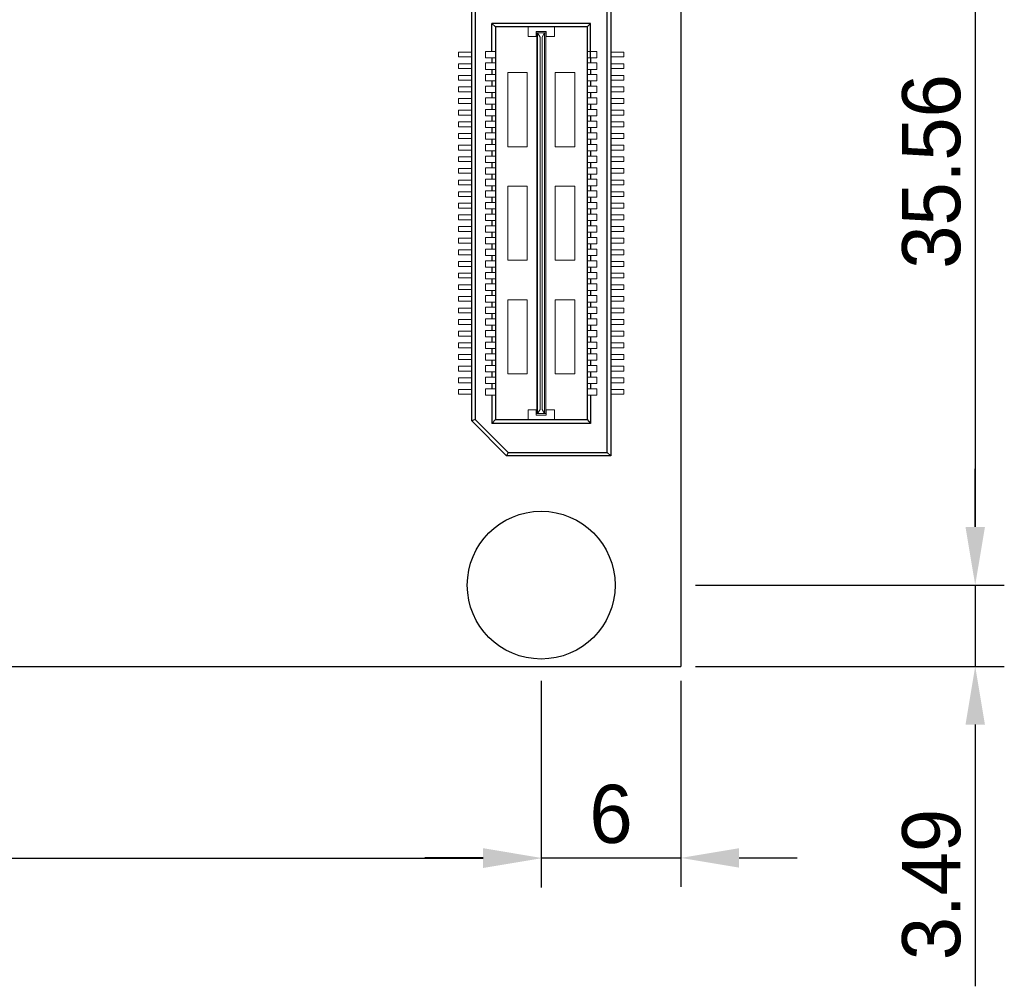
# Model space of a CAD drawing. Header units: millimetres. Extents: x 1418 to 1730, y -31 to 254.
# Tile 18 of 30: x 1688 to 1730, y -31 to 11. Entities that reach past the tile are written whole.
import ezdxf

# ---------------------------------------------------------------- set-up
doc = ezdxf.new("R2010")
doc.units = ezdxf.units.MM
doc.header["$LTSCALE"] = 0.1
for name, color, linetype in [('component', 7, 'Continuous'), ('Dinension', 5, 'Continuous'), ('outline', 6, 'Continuous')]:
    doc.layers.add(name, color=color, linetype=linetype)
doc.dimstyles.new('ISO-25', dxfattribs={"dimtxt": 2.5, "dimasz": 2.5, "dimexe": 1.25, "dimexo": 0.625, "dimtad": 1, "dimdsep": 46, "dimtxsty": 'Standard', "dimcen": 2.5, "dimadec": 0, "dimazin": 0, "dimtfac": 1, "dimtmove": 0, "dimatfit": 3, "dimfxl": 0, "dimarcsym": 0})

# ---------------------------------------------------------------- blocks, each defined once
blk = doc.blocks.new('*D14')
at = {"layer": 'Defpoints', "color": 0}
for p in [(1716.023, -13.638), (1716.023, -17.13), (1728.673, -17.13)]:
    blk.add_point(p, dxfattribs=at)
at = {"layer": 'Dinension', "color": 0, "lineweight": -2}
for p, q in [((1728.673, -11.138), (1728.673, -8.638)), ((1716.648, -13.638), (1729.923, -13.638)), ((1728.673, -13.638), (1728.673, -17.13)), ((1716.648, -17.13), (1729.923, -17.13)), ((1728.673, -19.63), (1728.673, -30.88))]:
    blk.add_line(p, q, dxfattribs=at)
at = {"layer": 'Dinension', "color": 0}
for points in [[(1728.256, -11.138), (1729.09, -11.138), (1728.673, -13.638)], [(1728.256, -19.63), (1729.09, -19.63), (1728.673, -17.13)]]:
    blk.add_solid(points, dxfattribs=at)
at = {"layer": 'Dinension', "color": 0, "insert": (1726.798, -26.505), "char_height": 2.5, "attachment_point": 5, "rotation": 90}
blk.add_mtext('3.49', dxfattribs=at)
blk = doc.blocks.new('*D18')
at = {"layer": 'Defpoints', "color": 0}
for p in [(1640.023, -17.13), (1710.023, -17.13), (1710.023, -25.378)]:
    blk.add_point(p, dxfattribs=at)
at = {"layer": 'Dinension', "color": 0, "lineweight": -2}
for p, q in [((1640.023, -17.755), (1640.023, -26.628)), ((1710.023, -17.755), (1710.023, -26.628)), ((1642.523, -25.378), (1707.523, -25.378))]:
    blk.add_line(p, q, dxfattribs=at)
at = {"layer": 'Dinension', "color": 0}
for points in [[(1642.523, -24.961), (1642.523, -25.795), (1640.023, -25.378)], [(1707.523, -24.961), (1707.523, -25.795), (1710.023, -25.378)]]:
    blk.add_solid(points, dxfattribs=at)
at = {"layer": 'Dinension', "color": 0, "insert": (1675.023, -23.503), "char_height": 2.5, "attachment_point": 5}
blk.add_mtext('70', dxfattribs=at)
blk = doc.blocks.new('*D19')
at = {"layer": 'Defpoints', "color": 0}
for p in [(1710.023, -17.13), (1716.023, -17.13), (1716.023, -25.361)]:
    blk.add_point(p, dxfattribs=at)
at = {"layer": 'Dinension', "color": 0, "lineweight": -2}
for p, q in [((1710.023, -17.755), (1710.023, -26.611)), ((1716.023, -17.755), (1716.023, -26.611)), ((1707.523, -25.361), (1705.023, -25.361)), ((1710.023, -25.361), (1716.023, -25.361)), ((1718.523, -25.361), (1721.023, -25.361))]:
    blk.add_line(p, q, dxfattribs=at)
at = {"layer": 'Dinension', "color": 0}
for points in [[(1707.523, -24.944), (1707.523, -25.778), (1710.023, -25.361)], [(1718.523, -24.944), (1718.523, -25.778), (1716.023, -25.361)]]:
    blk.add_solid(points, dxfattribs=at)
at = {"layer": 'Dinension', "color": 0, "insert": (1713.023, -23.486), "char_height": 2.5, "attachment_point": 5}
blk.add_mtext('6', dxfattribs=at)
blk = doc.blocks.new('*D21')
at = {"layer": 'Defpoints', "color": 0}
for p in [(1716.023, 21.922), (1716.023, -13.638), (1728.673, -13.638)]:
    blk.add_point(p, dxfattribs=at)
at = {"layer": 'Dinension', "color": 0, "lineweight": -2}
for p, q in [((1716.648, 21.922), (1729.923, 21.922)), ((1728.673, 19.422), (1728.673, -11.138)), ((1716.648, -13.638), (1729.923, -13.638))]:
    blk.add_line(p, q, dxfattribs=at)
at = {"layer": 'Dinension', "color": 0}
for points in [[(1728.256, 19.422), (1729.09, 19.422), (1728.673, 21.922)], [(1728.256, -11.138), (1729.09, -11.138), (1728.673, -13.638)]]:
    blk.add_solid(points, dxfattribs=at)
at = {"layer": 'Dinension', "color": 0, "insert": (1726.798, 4.142), "char_height": 2.5, "attachment_point": 5, "rotation": 90}
blk.add_mtext('35.56', dxfattribs=at)

msp = doc.modelspace()

# ---------------------------------------------------------------- linework, layer by layer
at = {"layer": 'component'}
for p, q in [((1712.86, -7.934), (1712.86, 51.779)), ((1713.008, 51.927), (1713.008, -8.082)), ((1707.038, -6.582), (1707.038, 50.426)), ((1707.186, 50.365), (1707.186, -6.521)), ((1708.055, 10.359), (1707.906, 10.505)), ((1707.906, 9.306), (1707.906, 10.505)), ((1712.14, 10.505), (1707.906, 10.505)), ((1708.055, 10.359), (1708.055, -6.521)), ((1711.992, 10.359), (1708.055, 10.359)), ((1711.992, 10.359), (1711.992, -6.521)), ((1711.994, 10.359), (1712.14, 10.505)), ((1712.14, 9.032), (1712.14, 10.505)), ((1707.906, 9.032), (1707.906, 8.806)), ((1712.14, 9.032), (1712.14, 8.806)), ((1707.906, 8.532), (1707.906, 8.306)), ((1712.14, 8.532), (1712.14, 8.306)), ((1707.906, 8.032), (1707.906, 7.806)), ((1712.14, 8.032), (1712.14, 7.806)), ((1707.906, 7.532), (1707.906, 7.306)), ((1712.14, 7.532), (1712.14, 7.306)), ((1707.906, 7.032), (1707.906, 6.806)), ((1712.14, 7.032), (1712.14, 6.806)), ((1707.906, 6.532), (1707.906, 6.306)), ((1712.14, 6.532), (1712.14, 6.306)), ((1707.906, 6.032), (1707.906, 5.806)), ((1712.14, 6.032), (1712.14, 5.806)), ((1707.906, 5.532), (1707.906, 5.306)), ((1712.14, 5.532), (1712.14, 5.306)), ((1707.906, 5.032), (1707.906, 4.806)), ((1712.14, 5.032), (1712.14, 4.806)), ((1707.906, 4.532), (1707.906, 4.306)), ((1712.14, 4.532), (1712.14, 4.306)), ((1707.906, 4.032), (1707.906, 3.806)), ((1712.14, 4.032), (1712.14, 3.806)), ((1707.906, 3.532), (1707.906, 3.306)), ((1712.14, 3.532), (1712.14, 3.306)), ((1707.906, 3.032), (1707.906, 2.806)), ((1712.14, 3.032), (1712.14, 2.806)), ((1707.906, 2.532), (1707.906, 2.306)), ((1712.14, 2.532), (1712.14, 2.306)), ((1707.906, 2.032), (1707.906, 1.806)), ((1712.14, 2.032), (1712.14, 1.806)), ((1707.906, 1.532), (1707.906, 1.306)), ((1712.14, 1.532), (1712.14, 1.306)), ((1707.906, 1.032), (1707.906, 0.806)), ((1712.14, 1.032), (1712.14, 0.806)), ((1707.906, 0.532), (1707.906, 0.306)), ((1712.14, 0.532), (1712.14, 0.306)), ((1707.906, 0.032), (1707.906, -0.194)), ((1712.14, 0.032), (1712.14, -0.194)), ((1707.906, -0.468), (1707.906, -0.694)), ((1712.14, -0.468), (1712.14, -0.694)), ((1707.906, -0.968), (1707.906, -1.194)), ((1712.14, -0.968), (1712.14, -1.194)), ((1707.906, -1.468), (1707.906, -1.694)), ((1712.14, -1.468), (1712.14, -1.694)), ((1707.906, -1.968), (1707.906, -2.194)), ((1712.14, -1.968), (1712.14, -2.194)), ((1707.906, -2.468), (1707.906, -2.694)), ((1712.14, -2.468), (1712.14, -2.694)), ((1707.906, -2.968), (1707.906, -3.194)), ((1712.14, -2.968), (1712.14, -3.194)), ((1707.906, -3.468), (1707.906, -3.694)), ((1712.14, -3.468), (1712.14, -3.694)), ((1707.906, -3.968), (1707.906, -4.194)), ((1712.14, -3.968), (1712.14, -4.194)), ((1707.906, -4.468), (1707.906, -4.694)), ((1712.14, -4.468), (1712.14, -4.694)), ((1707.906, -4.968), (1707.906, -5.194)), ((1712.14, -4.968), (1712.14, -5.194)), ((1707.906, -5.468), (1707.906, -6.686)), ((1712.14, -5.468), (1712.14, -6.686)), ((1707.186, -6.521), (1707.038, -6.582)), ((1707.038, -6.582), (1708.538, -8.082)), ((1708.6, -7.934), (1707.186, -6.521)), ((1708.055, -6.521), (1707.906, -6.686)), ((1712.14, -6.686), (1707.906, -6.686)), ((1708.055, -6.521), (1711.992, -6.521)), ((1711.992, -6.521), (1712.14, -6.686)), ((1708.6, -7.934), (1708.538, -8.082)), ((1708.6, -7.934), (1712.86, -7.934)), ((1712.86, -7.934), (1713.008, -8.082)), ((1713.008, -8.082), (1708.538, -8.082))]:
    msp.add_line(p, q, dxfattribs=at)
at = {"layer": 'component', "lineweight": 5}
for p, q in [((1709.458, 10.359), (1709.458, 9.939)), ((1710.233, 10.165), (1709.813, 10.165)), ((1709.813, 9.939), (1709.813, 10.165)), ((1710.233, 9.939), (1710.233, 10.165)), ((1710.589, 10.359), (1710.589, 9.939)), ((1709.813, 9.939), (1709.458, 9.939)), ((1709.829, -6.262), (1709.829, 10.101)), ((1709.829, 10.101), (1710.217, 10.101)), ((1709.861, -6.262), (1709.861, 10.101)), ((1709.975, 9.922), (1709.861, 10.101)), ((1709.975, -6.084), (1709.975, 9.922)), ((1710.071, 9.922), (1710.168, 10.101)), ((1710.071, -6.084), (1710.071, 9.922)), ((1710.168, -6.262), (1710.168, 10.101)), ((1710.217, -6.262), (1710.217, 10.101)), ((1710.589, 9.939), (1710.233, 9.939)), ((1706.469, 9.064), (1706.469, 9.274)), ((1706.469, 9.274), (1707.038, 9.274)), ((1706.469, 9.064), (1707.038, 9.064)), ((1707.632, 9.306), (1707.632, 9.032)), ((1707.632, 9.306), (1708.052, 9.306)), ((1707.632, 9.032), (1708.052, 9.032)), ((1712.414, 9.306), (1711.994, 9.306)), ((1712.414, 9.032), (1711.994, 9.032)), ((1712.414, 9.306), (1712.414, 9.032)), ((1713.578, 9.274), (1713.008, 9.274)), ((1713.578, 9.064), (1713.008, 9.064)), ((1713.578, 9.064), (1713.578, 9.274)), ((1706.469, 8.564), (1706.469, 8.774)), ((1706.469, 8.774), (1707.038, 8.774)), ((1706.469, 8.564), (1707.038, 8.564)), ((1707.632, 8.806), (1707.632, 8.532)), ((1707.632, 8.806), (1708.052, 8.806)), ((1707.632, 8.532), (1708.052, 8.532)), ((1712.414, 8.806), (1711.994, 8.806)), ((1712.414, 8.532), (1711.994, 8.532)), ((1712.414, 8.806), (1712.414, 8.532)), ((1713.578, 8.774), (1713.008, 8.774)), ((1713.578, 8.564), (1713.008, 8.564)), ((1713.578, 8.564), (1713.578, 8.774)), ((1706.469, 8.064), (1706.469, 8.274)), ((1706.469, 8.274), (1707.038, 8.274)), ((1706.469, 8.064), (1707.038, 8.064)), ((1707.632, 8.306), (1707.632, 8.032)), ((1707.632, 8.306), (1708.052, 8.306)), ((1708.585, 8.39), (1708.585, 5.207)), ((1709.425, 8.39), (1708.585, 8.39)), ((1709.425, 8.39), (1709.425, 5.207)), ((1710.621, 8.39), (1710.621, 5.207)), ((1711.461, 8.39), (1710.621, 8.39)), ((1711.461, 8.39), (1711.461, 5.207)), ((1712.414, 8.306), (1711.994, 8.306)), ((1712.414, 8.306), (1712.414, 8.032)), ((1713.578, 8.274), (1713.008, 8.274)), ((1713.578, 8.064), (1713.008, 8.064)), ((1713.578, 8.064), (1713.578, 8.274)), ((1706.469, 7.774), (1707.038, 7.774)), ((1706.469, 7.564), (1706.469, 7.774)), ((1707.632, 8.032), (1708.052, 8.032)), ((1707.632, 7.806), (1708.052, 7.806)), ((1707.632, 7.806), (1707.632, 7.532)), ((1712.414, 8.032), (1711.994, 8.032)), ((1712.414, 7.806), (1711.994, 7.806)), ((1712.414, 7.806), (1712.414, 7.532)), ((1713.578, 7.774), (1713.008, 7.774)), ((1713.578, 7.564), (1713.578, 7.774)), ((1706.469, 7.564), (1707.038, 7.564)), ((1706.469, 7.274), (1707.038, 7.274)), ((1706.469, 7.064), (1706.469, 7.274)), ((1707.632, 7.532), (1708.052, 7.532)), ((1707.632, 7.306), (1708.052, 7.306)), ((1707.632, 7.306), (1707.632, 7.032)), ((1712.414, 7.532), (1711.994, 7.532)), ((1712.414, 7.306), (1711.994, 7.306)), ((1712.414, 7.306), (1712.414, 7.032)), ((1713.578, 7.564), (1713.008, 7.564)), ((1713.578, 7.274), (1713.008, 7.274)), ((1713.578, 7.064), (1713.578, 7.274)), ((1706.469, 7.064), (1707.038, 7.064)), ((1706.469, 6.564), (1706.469, 6.774)), ((1706.469, 6.774), (1707.038, 6.774)), ((1707.632, 7.032), (1708.052, 7.032)), ((1707.632, 6.806), (1708.052, 6.806)), ((1707.632, 6.806), (1707.632, 6.532)), ((1712.414, 7.032), (1711.994, 7.032)), ((1712.414, 6.806), (1711.994, 6.806)), ((1712.414, 6.806), (1712.414, 6.532)), ((1713.578, 7.064), (1713.008, 7.064)), ((1713.578, 6.774), (1713.008, 6.774)), ((1713.578, 6.564), (1713.578, 6.774)), ((1706.469, 6.564), (1707.038, 6.564)), ((1707.632, 6.532), (1708.052, 6.532)), ((1712.414, 6.532), (1711.994, 6.532)), ((1713.578, 6.564), (1713.008, 6.564)), ((1706.469, 6.064), (1706.469, 6.274)), ((1706.469, 6.274), (1707.038, 6.274)), ((1706.469, 6.064), (1707.038, 6.064)), ((1707.632, 6.306), (1708.052, 6.306)), ((1707.632, 6.306), (1707.632, 6.032)), ((1707.632, 6.032), (1708.052, 6.032)), ((1712.414, 6.306), (1711.994, 6.306)), ((1712.414, 6.032), (1711.994, 6.032)), ((1712.414, 6.306), (1712.414, 6.032)), ((1713.578, 6.274), (1713.008, 6.274)), ((1713.578, 6.064), (1713.008, 6.064)), ((1713.578, 6.064), (1713.578, 6.274)), ((1706.469, 5.564), (1706.469, 5.774)), ((1706.469, 5.774), (1707.038, 5.774)), ((1706.469, 5.564), (1707.038, 5.564)), ((1707.632, 5.806), (1707.632, 5.532)), ((1707.632, 5.806), (1708.052, 5.806)), ((1707.632, 5.532), (1708.052, 5.532)), ((1712.414, 5.806), (1711.994, 5.806)), ((1712.414, 5.532), (1711.994, 5.532)), ((1712.414, 5.806), (1712.414, 5.532)), ((1713.578, 5.774), (1713.008, 5.774)), ((1713.578, 5.564), (1713.008, 5.564)), ((1713.578, 5.564), (1713.578, 5.774)), ((1706.469, 5.064), (1706.469, 5.274)), ((1706.469, 5.274), (1707.034, 5.274)), ((1707.632, 5.306), (1707.632, 5.032)), ((1707.632, 5.306), (1708.052, 5.306)), ((1709.425, 5.207), (1708.585, 5.207)), ((1711.461, 5.207), (1710.621, 5.207)), ((1712.414, 5.306), (1711.994, 5.306)), ((1712.414, 5.306), (1712.414, 5.032)), ((1713.578, 5.274), (1713.012, 5.274)), ((1713.578, 5.064), (1713.578, 5.274)), ((1706.469, 5.064), (1707.038, 5.064)), ((1706.469, 4.564), (1706.469, 4.774)), ((1706.469, 4.774), (1707.038, 4.774)), ((1707.632, 5.032), (1708.052, 5.032)), ((1707.632, 4.806), (1708.052, 4.806)), ((1707.632, 4.806), (1707.632, 4.532)), ((1712.414, 5.032), (1711.994, 5.032)), ((1712.414, 4.806), (1711.994, 4.806)), ((1712.414, 4.806), (1712.414, 4.532)), ((1713.578, 5.064), (1713.008, 5.064)), ((1713.578, 4.774), (1713.008, 4.774)), ((1713.578, 4.564), (1713.578, 4.774)), ((1706.469, 4.564), (1707.038, 4.564)), ((1706.469, 4.064), (1706.469, 4.274)), ((1706.469, 4.274), (1707.038, 4.274)), ((1707.632, 4.532), (1708.052, 4.532)), ((1707.632, 4.306), (1707.632, 4.032)), ((1707.632, 4.306), (1708.052, 4.306)), ((1712.414, 4.532), (1711.994, 4.532)), ((1712.414, 4.306), (1711.994, 4.306)), ((1712.414, 4.306), (1712.414, 4.032)), ((1713.578, 4.564), (1713.008, 4.564)), ((1713.578, 4.274), (1713.008, 4.274)), ((1713.578, 4.064), (1713.578, 4.274)), ((1706.469, 4.064), (1707.038, 4.064)), ((1707.632, 4.032), (1708.052, 4.032)), ((1712.414, 4.032), (1711.994, 4.032)), ((1713.578, 4.064), (1713.008, 4.064)), ((1706.469, 3.564), (1706.469, 3.774)), ((1706.469, 3.774), (1707.038, 3.774)), ((1706.469, 3.564), (1707.038, 3.564)), ((1707.632, 3.806), (1707.632, 3.532)), ((1707.632, 3.806), (1708.052, 3.806)), ((1707.632, 3.532), (1708.052, 3.532)), ((1708.585, 3.511), (1708.585, 0.328)), ((1709.425, 3.511), (1708.585, 3.511)), ((1709.425, 3.511), (1709.425, 0.328)), ((1710.621, 3.511), (1710.621, 0.328)), ((1711.461, 3.511), (1710.621, 3.511)), ((1711.461, 3.511), (1711.461, 0.328)), ((1712.414, 3.806), (1711.994, 3.806)), ((1712.414, 3.532), (1711.994, 3.532)), ((1712.414, 3.806), (1712.414, 3.532)), ((1713.578, 3.774), (1713.008, 3.774)), ((1713.578, 3.564), (1713.008, 3.564)), ((1713.578, 3.564), (1713.578, 3.774)), ((1706.469, 3.274), (1707.038, 3.274)), ((1706.469, 3.064), (1706.469, 3.274)), ((1706.469, 3.064), (1707.038, 3.064)), ((1707.632, 3.306), (1708.052, 3.306)), ((1707.632, 3.306), (1707.632, 3.032)), ((1707.632, 3.032), (1708.052, 3.032)), ((1712.414, 3.306), (1711.994, 3.306)), ((1712.414, 3.032), (1711.994, 3.032)), ((1712.414, 3.306), (1712.414, 3.032)), ((1713.578, 3.274), (1713.008, 3.274)), ((1713.578, 3.064), (1713.008, 3.064)), ((1713.578, 3.064), (1713.578, 3.274)), ((1706.469, 2.774), (1707.038, 2.774)), ((1706.469, 2.564), (1706.469, 2.774)), ((1706.469, 2.564), (1707.038, 2.564)), ((1707.632, 2.806), (1707.632, 2.532)), ((1707.632, 2.806), (1708.052, 2.806)), ((1712.414, 2.806), (1711.994, 2.806)), ((1712.414, 2.806), (1712.414, 2.532)), ((1713.578, 2.774), (1713.008, 2.774)), ((1713.578, 2.564), (1713.008, 2.564)), ((1713.578, 2.564), (1713.578, 2.774)), ((1706.469, 2.274), (1707.038, 2.274)), ((1706.469, 2.064), (1706.469, 2.274)), ((1707.632, 2.532), (1708.052, 2.532)), ((1707.632, 2.306), (1707.632, 2.032)), ((1707.632, 2.306), (1708.052, 2.306)), ((1712.414, 2.532), (1711.994, 2.532)), ((1712.414, 2.306), (1711.994, 2.306)), ((1712.414, 2.306), (1712.414, 2.032)), ((1713.578, 2.274), (1713.008, 2.274)), ((1713.578, 2.064), (1713.578, 2.274)), ((1706.469, 2.064), (1707.038, 2.064)), ((1706.469, 1.774), (1707.038, 1.774)), ((1706.469, 1.564), (1706.469, 1.774)), ((1707.632, 2.032), (1708.052, 2.032)), ((1707.632, 1.806), (1708.052, 1.806)), ((1707.632, 1.806), (1707.632, 1.532)), ((1712.414, 2.032), (1711.994, 2.032)), ((1712.414, 1.806), (1711.994, 1.806)), ((1712.414, 1.806), (1712.414, 1.532)), ((1713.578, 2.064), (1713.008, 2.064)), ((1713.578, 1.774), (1713.008, 1.774)), ((1713.578, 1.564), (1713.578, 1.774)), ((1706.469, 1.564), (1707.038, 1.564)), ((1706.469, 1.274), (1707.038, 1.274)), ((1706.469, 1.064), (1706.469, 1.274)), ((1707.632, 1.532), (1708.052, 1.532)), ((1707.632, 1.306), (1707.632, 1.032)), ((1707.632, 1.306), (1708.052, 1.306)), ((1712.414, 1.532), (1711.994, 1.532)), ((1712.414, 1.306), (1711.994, 1.306)), ((1712.414, 1.306), (1712.414, 1.032)), ((1713.578, 1.564), (1713.008, 1.564)), ((1713.578, 1.274), (1713.008, 1.274)), ((1713.578, 1.064), (1713.578, 1.274)), ((1706.469, 1.064), (1707.038, 1.064)), ((1707.632, 1.032), (1708.052, 1.032)), ((1712.414, 1.032), (1711.994, 1.032)), ((1713.578, 1.064), (1713.008, 1.064)), ((1706.469, 0.774), (1707.038, 0.774)), ((1706.469, 0.564), (1706.469, 0.774)), ((1706.469, 0.564), (1707.038, 0.564)), ((1707.632, 0.806), (1707.632, 0.532)), ((1707.632, 0.806), (1708.052, 0.806)), ((1707.632, 0.532), (1708.052, 0.532)), ((1712.414, 0.806), (1711.994, 0.806)), ((1712.414, 0.532), (1711.994, 0.532)), ((1712.414, 0.806), (1712.414, 0.532)), ((1713.578, 0.774), (1713.008, 0.774)), ((1713.578, 0.564), (1713.008, 0.564)), ((1713.578, 0.564), (1713.578, 0.774)), ((1706.469, 0.274), (1707.038, 0.274)), ((1706.469, 0.064), (1706.469, 0.274)), ((1706.469, 0.064), (1707.038, 0.064)), ((1707.632, 0.306), (1708.052, 0.306)), ((1707.632, 0.306), (1707.632, 0.032)), ((1707.632, 0.032), (1708.052, 0.032)), ((1709.425, 0.328), (1708.585, 0.328)), ((1711.461, 0.328), (1710.621, 0.328)), ((1712.414, 0.306), (1711.994, 0.306)), ((1712.414, 0.032), (1711.994, 0.032)), ((1712.414, 0.306), (1712.414, 0.032)), ((1713.578, 0.274), (1713.008, 0.274)), ((1713.578, 0.064), (1713.008, 0.064)), ((1713.578, 0.064), (1713.578, 0.274)), ((1706.469, -0.226), (1707.038, -0.226)), ((1706.469, -0.436), (1706.469, -0.226)), ((1707.632, -0.194), (1707.632, -0.468)), ((1707.632, -0.194), (1708.052, -0.194)), ((1712.414, -0.194), (1711.994, -0.194)), ((1712.414, -0.194), (1712.414, -0.468)), ((1713.578, -0.226), (1713.008, -0.226)), ((1713.578, -0.436), (1713.578, -0.226)), ((1706.469, -0.436), (1707.038, -0.436)), ((1706.469, -0.726), (1707.034, -0.726)), ((1706.469, -0.936), (1706.469, -0.726)), ((1707.632, -0.468), (1708.052, -0.468)), ((1707.632, -0.694), (1708.052, -0.694)), ((1707.632, -0.694), (1707.632, -0.968)), ((1712.414, -0.468), (1711.994, -0.468)), ((1712.414, -0.694), (1711.994, -0.694)), ((1712.414, -0.694), (1712.414, -0.968)), ((1713.578, -0.436), (1713.008, -0.436)), ((1713.578, -0.726), (1713.012, -0.726)), ((1713.578, -0.936), (1713.578, -0.726)), ((1706.469, -0.936), (1707.038, -0.936)), ((1706.469, -1.226), (1707.038, -1.226)), ((1706.469, -1.436), (1706.469, -1.226)), ((1707.632, -0.968), (1708.052, -0.968)), ((1707.632, -1.194), (1708.052, -1.194)), ((1707.632, -1.194), (1707.632, -1.468)), ((1712.414, -0.968), (1711.994, -0.968)), ((1712.414, -1.194), (1711.994, -1.194)), ((1712.414, -1.194), (1712.414, -1.468)), ((1713.578, -0.936), (1713.008, -0.936)), ((1713.578, -1.226), (1713.008, -1.226)), ((1713.578, -1.436), (1713.578, -1.226)), ((1706.469, -1.436), (1707.038, -1.436)), ((1707.632, -1.468), (1708.052, -1.468)), ((1708.585, -1.369), (1708.585, -4.552)), ((1709.425, -1.369), (1708.585, -1.369)), ((1709.425, -1.369), (1709.425, -4.552)), ((1710.621, -1.369), (1710.621, -4.552)), ((1711.461, -1.369), (1710.621, -1.369)), ((1711.461, -1.369), (1711.461, -4.552)), ((1712.414, -1.468), (1711.994, -1.468)), ((1713.578, -1.436), (1713.008, -1.436)), ((1706.469, -1.726), (1707.038, -1.726)), ((1706.469, -1.936), (1706.469, -1.726)), ((1706.469, -1.936), (1707.038, -1.936)), ((1707.632, -1.694), (1707.632, -1.968)), ((1707.632, -1.694), (1708.052, -1.694)), ((1707.632, -1.968), (1708.052, -1.968)), ((1712.414, -1.694), (1711.994, -1.694)), ((1712.414, -1.968), (1711.994, -1.968)), ((1712.414, -1.694), (1712.414, -1.968)), ((1713.578, -1.726), (1713.008, -1.726)), ((1713.578, -1.936), (1713.008, -1.936)), ((1713.578, -1.936), (1713.578, -1.726)), ((1706.469, -2.226), (1707.038, -2.226)), ((1706.469, -2.436), (1706.469, -2.226)), ((1706.469, -2.436), (1707.038, -2.436)), ((1707.632, -2.194), (1708.052, -2.194)), ((1707.632, -2.194), (1707.632, -2.468)), ((1707.632, -2.468), (1708.052, -2.468)), ((1712.414, -2.194), (1711.994, -2.194)), ((1712.414, -2.468), (1711.994, -2.468)), ((1712.414, -2.194), (1712.414, -2.468)), ((1713.578, -2.226), (1713.008, -2.226)), ((1713.578, -2.436), (1713.008, -2.436)), ((1713.578, -2.436), (1713.578, -2.226)), ((1706.469, -2.936), (1706.469, -2.726)), ((1706.469, -2.726), (1707.038, -2.726)), ((1706.469, -2.936), (1707.038, -2.936)), ((1707.632, -2.694), (1707.632, -2.968)), ((1707.632, -2.694), (1708.052, -2.694)), ((1712.414, -2.694), (1711.994, -2.694)), ((1712.414, -2.694), (1712.414, -2.968)), ((1713.578, -2.726), (1713.008, -2.726)), ((1713.578, -2.936), (1713.008, -2.936)), ((1713.578, -2.936), (1713.578, -2.726)), ((1706.469, -3.436), (1706.469, -3.226)), ((1706.469, -3.226), (1707.038, -3.226)), ((1707.632, -2.968), (1708.052, -2.968)), ((1707.632, -3.194), (1708.052, -3.194)), ((1707.632, -3.194), (1707.632, -3.468)), ((1712.414, -2.968), (1711.994, -2.968)), ((1712.414, -3.194), (1711.994, -3.194)), ((1712.414, -3.194), (1712.414, -3.468)), ((1713.578, -3.226), (1713.008, -3.226)), ((1713.578, -3.436), (1713.578, -3.226)), ((1706.469, -3.436), (1707.038, -3.436)), ((1706.469, -3.726), (1707.034, -3.726)), ((1706.469, -3.936), (1706.469, -3.726)), ((1707.632, -3.468), (1708.052, -3.468)), ((1707.632, -3.694), (1708.052, -3.694)), ((1707.632, -3.694), (1707.632, -3.968)), ((1712.414, -3.468), (1711.994, -3.468)), ((1712.414, -3.694), (1711.994, -3.694)), ((1712.414, -3.694), (1712.414, -3.968)), ((1713.578, -3.436), (1713.008, -3.436)), ((1713.578, -3.726), (1713.012, -3.726)), ((1713.578, -3.936), (1713.578, -3.726)), ((1706.469, -3.936), (1707.038, -3.936)), ((1706.469, -4.436), (1706.469, -4.226)), ((1706.469, -4.226), (1707.038, -4.226)), ((1707.632, -3.968), (1708.052, -3.968)), ((1707.632, -4.194), (1708.052, -4.194)), ((1707.632, -4.194), (1707.632, -4.468)), ((1712.414, -3.968), (1711.994, -3.968)), ((1712.414, -4.194), (1711.994, -4.194)), ((1712.414, -4.194), (1712.414, -4.468)), ((1713.578, -3.936), (1713.008, -3.936)), ((1713.578, -4.226), (1713.008, -4.226)), ((1713.578, -4.436), (1713.578, -4.226)), ((1706.469, -4.436), (1707.038, -4.436)), ((1707.632, -4.468), (1708.052, -4.468)), ((1709.425, -4.552), (1708.585, -4.552)), ((1711.461, -4.552), (1710.621, -4.552)), ((1712.414, -4.468), (1711.994, -4.468)), ((1713.578, -4.436), (1713.008, -4.436)), ((1706.469, -4.936), (1706.469, -4.726)), ((1706.469, -4.726), (1707.038, -4.726)), ((1706.469, -4.936), (1707.038, -4.936)), ((1707.632, -4.694), (1707.632, -4.968)), ((1707.632, -4.694), (1708.052, -4.694)), ((1707.632, -4.968), (1708.052, -4.968)), ((1712.414, -4.694), (1711.994, -4.694)), ((1712.414, -4.968), (1711.994, -4.968)), ((1712.414, -4.694), (1712.414, -4.968)), ((1713.578, -4.726), (1713.008, -4.726)), ((1713.578, -4.936), (1713.008, -4.936)), ((1713.578, -4.936), (1713.578, -4.726)), ((1706.469, -5.436), (1706.469, -5.226)), ((1706.469, -5.226), (1707.038, -5.226)), ((1706.469, -5.436), (1707.038, -5.436)), ((1707.632, -5.194), (1707.632, -5.468)), ((1707.632, -5.194), (1708.052, -5.194)), ((1707.632, -5.468), (1708.052, -5.468)), ((1712.414, -5.194), (1711.994, -5.194)), ((1712.414, -5.468), (1711.994, -5.468)), ((1712.414, -5.194), (1712.414, -5.468)), ((1713.578, -5.226), (1713.008, -5.226)), ((1713.578, -5.436), (1713.008, -5.436)), ((1713.578, -5.436), (1713.578, -5.226)), ((1709.813, -6.101), (1709.458, -6.101)), ((1709.458, -6.521), (1709.458, -6.101)), ((1709.813, -6.101), (1709.813, -6.327)), ((1710.233, -6.327), (1709.813, -6.327)), ((1709.829, -6.262), (1710.217, -6.262)), ((1709.975, -6.084), (1709.861, -6.262)), ((1710.071, -6.084), (1710.168, -6.262)), ((1710.233, -6.101), (1710.233, -6.327)), ((1710.589, -6.101), (1710.233, -6.101)), ((1710.589, -6.521), (1710.589, -6.101))]:
    msp.add_line(p, q, dxfattribs=at)
at = {"layer": 'component'}
msp.add_circle((1710.023, -13.638), 3.175, dxfattribs=at)
at = {"layer": 'outline'}
for p in [(1716.023, 140.095), (1564.023, -17.13)]:
    msp.add_line(p, (1716.023, -17.13), dxfattribs=at)

# ---------------------------------------------------------------- dimensions: what is measured, and where the dimension line sits
at = {"layer": 'Dinension'}
for base, p1, p2, picture, middle in [((1728.673, -13.638), (1716.023, 21.922), (1716.023, -13.638), '*D21', (1726.798, 4.142)), ((1728.673, -17.13), (1716.023, -13.638), (1716.023, -17.13), '*D14', (1726.798, -26.505))]:
    dim = msp.add_linear_dim(base=base, p1=p1, p2=p2, angle=90, dimstyle='ISO-25', dxfattribs=at)
    dim.commit()
    dim.dimension.update_dxf_attribs({"geometry": picture, "text_midpoint": middle})
for base, p1, p2, picture, middle in [((1710.023, -25.378), (1640.023, -17.13), (1710.023, -17.13), '*D18', (1675.023, -23.503)), ((1716.023, -25.361), (1710.023, -17.13), (1716.023, -17.13), '*D19', (1713.023, -23.486))]:
    dim = msp.add_linear_dim(base=base, p1=p1, p2=p2, dimstyle='ISO-25', dxfattribs=at)
    dim.commit()
    dim.dimension.update_dxf_attribs({"geometry": picture, "text_midpoint": middle})

doc.saveas('drawing.dxf')
